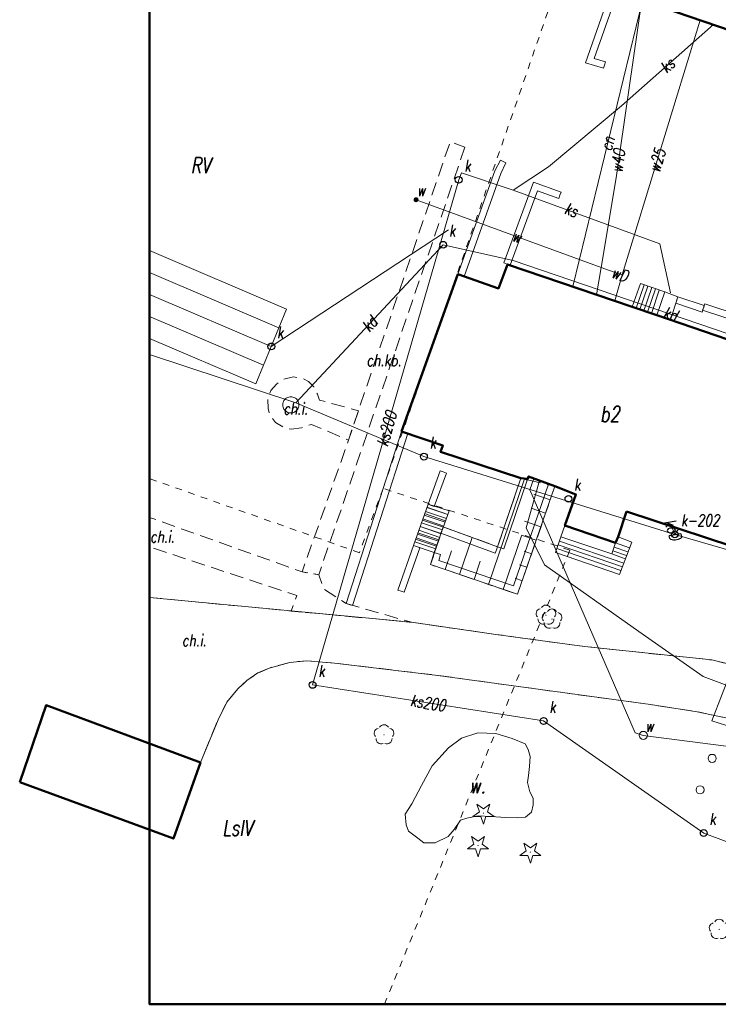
# Model space of a CAD drawing. Extents: x 6568494 to 6568598, y 5566593 to 5566704.
# Tile 1 of 3: x 6568494 to 6568546, y 5566593 to 5566666. Entities that reach past the tile are written whole.
import ezdxf
from ezdxf.enums import TextEntityAlignment as Align

# ---------------------------------------------------------------- set-up
doc = ezdxf.new("R2010")
doc.units = 0
doc.header["$MEASUREMENT"] = 0
doc.linetypes.add('0.5_0.5', pattern=[1.5, 0.5, -0.5, 0.5])
doc.linetypes.add('1.0_0.5', pattern=[1.5, 1, -0.5])
doc.layers.get('0').update_dxf_attribs({"linetype": 'CONTINUOUS', "lineweight": 5})
doc.styles.get("Standard").update_dxf_attribs({"font": 'romans.shx', "width": 0.75, "oblique": 10})
doc.linetypes.add('400-500k', pattern='A,2.5,[19,SYMBOLE.shx,S=1,R=0,X=0,Y=0],2.5', length=5)

# ---------------------------------------------------------------- blocks, each defined once
blk = doc.blocks.new('922')
at = {"linetype": 'Continuous', "lineweight": 0}
h = blk.add_hatch(color=0, dxfattribs=at)
edge = h.paths.add_edge_path()
edge.add_arc((0, 0), 0.045, 0, 360)
at = {"color": 0, "linetype": 'Continuous', "lineweight": 0}
for centre, start, end in [((0, 0.375), 30.147, 149.853), ((-0.357, 0.116), 102.147, 221.853), ((0.357, 0.116), 318.147, 77.853), ((-0.22, -0.303), 174.147, 293.853), ((0.22, -0.303), 246.147, 5.853)]:
    blk.add_arc(centre, 0.375, start, end, dxfattribs=at)
blk = doc.blocks.new('921')
at = {"linetype": 'Continuous', "lineweight": 0}
h = blk.add_hatch(color=0, dxfattribs=at)
edge = h.paths.add_edge_path()
edge.add_arc((0, 0), 0.045, 0, 360)
at = {"color": 0, "linetype": 'Continuous', "lineweight": 0}
for p, q in [((-0.301, 0.098), (-0.789, -0.256)), ((-0.487, 0.671), (-0.301, 0.098)), ((0.001, 0.317), (-0.487, 0.671)), ((0.488, 0.67), (0.001, 0.317)), ((0.302, 0.097), (0.488, 0.67)), ((0.789, -0.257), (0.302, 0.097)), ((-0.789, -0.256), (-0.186, -0.256)), ((-0.186, -0.256), (0, -0.83)), ((0, -0.83), (0.187, -0.257)), ((0.187, -0.257), (0.789, -0.257))]:
    blk.add_line(p, q, dxfattribs=at)
blk = doc.blocks.new('506')
at = {"color": 0, "linetype": 'Continuous', "lineweight": 13}
blk.add_circle((0, 0), 0.3, dxfattribs=at)
blk = doc.blocks.new('G7U')
at = {"linetype": 'Continuous', "lineweight": 13}
h = blk.add_hatch(color=0, dxfattribs=at)
edge = h.paths.add_edge_path()
edge.add_arc((0, 0), 0.188, 0, 360)
blk = doc.blocks.new('SUUS15')
at = {"linetype": 'Continuous', "lineweight": -2}
blk.add_circle((0, 0), 0.25, dxfattribs=at)

msp = doc.modelspace()

# ---------------------------------------------------------------- linework, layer by layer
at = {"layer": 'BUDYNKI', "color": 7, "linetype": 'CONTINUOUS', "lineweight": 50, "flags": 128}
for points in [[(6568560.39, 5566660.92), (6568537.28, 5566668.82), (6568538.86, 5566673.6), (6568534.73, 5566675), (6568535.6, 5566677.67), (6568533.02, 5566678.55), (6568533.86, 5566681.07), (6568536.45, 5566680.2), (6568537.6, 5566683.77), (6568542.36, 5566682.16), (6568541.91, 5566680.77), (6568564.53, 5566673.03), (6568563.51, 5566669.88), (6568566.09, 5566668.94), (6568564.71, 5566664.91), (6568562.15, 5566665.77), (6568560.39, 5566660.92)], [(6568538.86, 5566629.87), (6568538.24, 5566627.98), (6568538.06, 5566627.54), (6568534.29, 5566628.81), (6568535.11, 5566631.13), (6568533.55, 5566631.74), (6568531.59, 5566632.47), (6568531.53, 5566632.28), (6568531.02, 5566632.34), (6568525.05, 5566634.29), (6568525.22, 5566634.76), (6568522.14, 5566635.82), (6568526.33, 5566647.5), (6568529.34, 5566646.45), (6568530.03, 5566648.24), (6568539.3, 5566645.07), (6568541.13, 5566644.46), (6568553.42, 5566640.24), (6568548.74, 5566626.62), (6568538.86, 5566629.87)], [(6568493.75, 5566609.72), (6568495.71, 5566615.45), (6568507.19, 5566611.2), (6568505.18, 5566605.53), (6568493.75, 5566609.72)]]:
    msp.add_lwpolyline(points, dxfattribs=at)
at = {"layer": 'KANAL_LINIE', "color": 36, "linetype": 'CONTINUOUS', "lineweight": 18, "flags": 128}
for points in [[(6568526.6, 5566655.05), (6568530.45, 5566653.75), (6568533.07, 5566655.49), (6568538.49, 5566660.02), (6568545.34, 5566666.07)], [(6568515.53, 5566616.96), (6568526.39, 5566654.53), (6568526.6, 5566655.05)], [(6568542.15, 5566646.11), (6568541.36, 5566649.76), (6568530.45, 5566653.75)], [(6568525.63, 5566650.81), (6568512.46, 5566642.14), (6568511.89, 5566640.75)], [(6568525.24, 5566649.7), (6568514.28, 5566637.93), (6568523.81, 5566633.94)], [(6568523.81, 5566633.94), (6568527.4, 5566632.83), (6568542.46, 5566628.16), (6568548.89, 5566626.3), (6568553.85, 5566640.55), (6568530.44, 5566648.53), (6568525.24, 5566649.7)], [(6568513.03, 5566643.52), (6568513.6, 5566644.91), (6568503.41, 5566649.26)], [(6568503.41, 5566646), (6568512.46, 5566642.14), (6568513.03, 5566643.52), (6568503.41, 5566647.63)], [(6568511.89, 5566640.75), (6568503.41, 5566644.36)], [(6568503.41, 5566642.72), (6568511.32, 5566639.36), (6568511.89, 5566640.75)], [(6568514.28, 5566637.93), (6568503.41, 5566641.54)], [(6568513.99, 5566637.2), (6568513.91, 5566637.19), (6568513.84, 5566637.2), (6568513.76, 5566637.21), (6568513.69, 5566637.23), (6568513.62, 5566637.26), (6568513.56, 5566637.31), (6568513.5, 5566637.35), (6568513.45, 5566637.41), (6568513.4, 5566637.47), (6568513.37, 5566637.54), (6568513.34, 5566637.61), (6568513.32, 5566637.68), (6568513.31, 5566637.75), (6568513.31, 5566637.83), (6568513.32, 5566637.9), (6568513.34, 5566637.98), (6568513.37, 5566638.05), (6568513.4, 5566638.11), (6568513.45, 5566638.17), (6568513.5, 5566638.23), (6568513.56, 5566638.28), (6568513.62, 5566638.32), (6568513.69, 5566638.35), (6568513.76, 5566638.37), (6568513.84, 5566638.39), (6568513.91, 5566638.39), (6568513.99, 5566638.39), (6568514.06, 5566638.37), (6568514.13, 5566638.35), (6568514.2, 5566638.32), (6568514.26, 5566638.28), (6568514.32, 5566638.23), (6568514.37, 5566638.17), (6568514.42, 5566638.11), (6568514.45, 5566638.05), (6568514.48, 5566637.98), (6568514.5, 5566637.9), (6568514.51, 5566637.83), (6568514.51, 5566637.75), (6568514.5, 5566637.68), (6568514.48, 5566637.61), (6568514.45, 5566637.54), (6568514.42, 5566637.47), (6568514.37, 5566637.41), (6568514.32, 5566637.35), (6568514.26, 5566637.31), (6568514.2, 5566637.26), (6568514.13, 5566637.23), (6568514.06, 5566637.21), (6568513.99, 5566637.2)], [(6568542.21, 5566628.77), (6568542.46, 5566628.16), (6568542.76, 5566628.59)], [(6568544.61, 5566605.95), (6568532.71, 5566614.28), (6568515.53, 5566616.96)], [(6568577.05, 5566593.85), (6568544.61, 5566605.95)]]:
    msp.add_lwpolyline(points, dxfattribs=at)
at = {"layer": 'LINIE_BUD_F', "color": 7, "linetype": 'CONTINUOUS', "lineweight": 18, "flags": 128}
for points in [[(6568539.3, 5566645.07), (6568539.9, 5566646.82)], [(6568539.58, 5566644.98), (6568540.18, 5566646.72)], [(6568539.87, 5566644.88), (6568540.46, 5566646.63)], [(6568539.9, 5566646.82), (6568541.71, 5566646.19)], [(6568540.15, 5566644.79), (6568540.75, 5566646.53)], [(6568540.44, 5566644.69), (6568541.03, 5566646.43)], [(6568540.72, 5566644.59), (6568541.31, 5566646.33)], [(6568541.13, 5566644.46), (6568541.71, 5566646.19)], [(6568541.71, 5566646.19), (6568541.13, 5566644.46)], [(6568541.71, 5566646.19), (6568542.69, 5566645.82)], [(6568542.69, 5566645.82), (6568542.15, 5566644.11)], [(6568541.13, 5566644.46), (6568539.3, 5566645.07)], [(6568542.15, 5566644.11), (6568541.13, 5566644.46)], [(6568524.11, 5566630.4), (6568523.02, 5566627.33)], [(6568525.68, 5566629.91), (6568524.11, 5566630.4)], [(6568523.93, 5566629.87), (6568525.48, 5566629.34)], [(6568524.03, 5566630.16), (6568525.58, 5566629.63)], [(6568524.58, 5566626.8), (6568525.68, 5566629.91)], [(6568525.55, 5566629.95), (6568525.68, 5566629.91)], [(6568523.62, 5566629.02), (6568525.18, 5566628.5)], [(6568523.73, 5566629.31), (6568525.28, 5566628.78)], [(6568523.83, 5566629.59), (6568525.38, 5566629.06)], [(6568523.32, 5566628.18), (6568524.88, 5566627.65)], [(6568523.42, 5566628.46), (6568524.98, 5566627.93)], [(6568523.52, 5566628.74), (6568525.08, 5566628.21)], [(6568533.99, 5566627.97), (6568534.29, 5566628.81)], [(6568534.29, 5566628.81), (6568538.06, 5566627.54)], [(6568523.12, 5566627.61), (6568524.68, 5566627.08)], [(6568523.22, 5566627.89), (6568524.78, 5566627.36)], [(6568533.58, 5566626.82), (6568533.99, 5566627.97)], [(6568538.66, 5566626.02), (6568533.88, 5566627.66)], [(6568537.77, 5566626.7), (6568533.99, 5566627.97)], [(6568538.06, 5566627.54), (6568537.77, 5566626.7)], [(6568538.06, 5566627.54), (6568538.24, 5566627.98)], [(6568539.1, 5566627.17), (6568538.06, 5566627.54)], [(6568538.24, 5566627.98), (6568539.26, 5566627.59)], [(6568539.26, 5566627.59), (6568538.34, 5566625.18)], [(6568523.02, 5566627.33), (6568524.58, 5566626.8)], [(6568538.34, 5566625.18), (6568533.58, 5566626.82)], [(6568538.45, 5566625.46), (6568533.68, 5566627.1)], [(6568538.56, 5566625.74), (6568533.78, 5566627.38)], [(6568538.78, 5566626.33), (6568537.77, 5566626.7)], [(6568538.88, 5566626.58), (6568537.85, 5566626.93)], [(6568538.98, 5566626.86), (6568537.95, 5566627.21)]]:
    msp.add_lwpolyline(points, dxfattribs=at)
at = {"layer": 'LINIE_BUD_URZ', "color": 0, "linetype": '400-500k', "lineweight": 18}
for p, q in [((6568535.81, 5566663.22), (6568537.73, 5566668.67)), ((6568537.16, 5566662.82), (6568535.81, 5566663.22)), ((6568537.16, 5566662.82), (6568537.231, 5566663.06)), ((6568529.07, 5566655.19), (6568529.5, 5566656)), ((6568529.5, 5566656), (6568529.702, 5566655.893)), ((6568526.33, 5566647.5), (6568529.07, 5566655.19)), ((6568532.25, 5566653.72), (6568530.22, 5566648.18)), ((6568533.83, 5566653.14), (6568532.25, 5566653.72)), ((6568533.83, 5566653.14), (6568533.916, 5566653.375)), ((6568530.22, 5566648.18), (6568529.985, 5566648.266)), ((6568526.33, 5566647.5), (6568526.566, 5566647.416)), ((6568542.69, 5566645.82), (6568542.612, 5566645.583)), ((6568542.69, 5566645.82), (6568544.65, 5566645.17)), ((6568544.53, 5566644.83), (6568544.609, 5566645.067)), ((6568544.65, 5566645.17), (6568544.572, 5566644.933)), ((6568550.7, 5566642.78), (6568544.53, 5566644.83)), ((6568518.02, 5566623.02), (6568522.14, 5566635.82)), ((6568522.14, 5566635.82), (6568522.378, 5566635.743)), ((6568524.11, 5566630.4), (6568525.01, 5566632.89)), ((6568525.01, 5566632.89), (6568525.245, 5566632.805)), ((6568529.28, 5566627.24), (6568531.02, 5566632.34)), ((6568531.02, 5566632.34), (6568531.257, 5566632.259)), ((6568533.55, 5566631.74), (6568533.314, 5566631.822)), ((6568533.55, 5566631.74), (6568530.77, 5566623.7)), ((6568524.11, 5566630.4), (6568524.345, 5566630.315)), ((6568525.24, 5566628.72), (6568525.154, 5566628.485)), ((6568525.24, 5566628.72), (6568529.28, 5566627.24)), ((6568521.87, 5566624.02), (6568523.02, 5566627.33)), ((6568523.02, 5566627.33), (6568523.256, 5566627.247)), ((6568524.3, 5566625.91), (6568524.58, 5566626.8)), ((6568524.58, 5566626.8), (6568524.803, 5566626.73)), ((6568529.28, 5566627.24), (6568529.194, 5566627.005)), ((6568529.28, 5566627.24), (6568529.517, 5566627.159)), ((6568530.77, 5566623.7), (6568524.3, 5566625.91)), ((6568521.87, 5566624.02), (6568522.106, 5566623.937)), ((6568518.02, 5566623.02), (6568518.258, 5566622.943))]:
    msp.add_line(p, q, dxfattribs=at)
at = {"layer": 'LINIE_BUD_URZ', "color": 0, "lineweight": 18}
for p, q in [((6568536.457, 5566663.551), (6568538.202, 5566668.504)), ((6568537.301, 5566663.3), (6568536.457, 5566663.551)), ((6568537.301, 5566663.3), (6568537.231, 5566663.06)), ((6568529.529, 5566654.987), (6568529.903, 5566655.785)), ((6568529.903, 5566655.785), (6568529.702, 5566655.893)), ((6568526.801, 5566647.332), (6568529.529, 5566654.987)), ((6568531.952, 5566654.361), (6568529.75, 5566648.352)), ((6568534.001, 5566653.61), (6568531.952, 5566654.361)), ((6568534.001, 5566653.61), (6568533.916, 5566653.375)), ((6568529.75, 5566648.352), (6568529.985, 5566648.266)), ((6568526.801, 5566647.332), (6568526.566, 5566647.416)), ((6568542.534, 5566645.345), (6568542.612, 5566645.583)), ((6568542.534, 5566645.345), (6568544.494, 5566644.695)), ((6568544.688, 5566645.304), (6568544.609, 5566645.067)), ((6568550.385, 5566643.412), (6568544.688, 5566645.304)), ((6568544.494, 5566644.695), (6568544.572, 5566644.933)), ((6568518.496, 5566622.867), (6568522.616, 5566635.667)), ((6568522.616, 5566635.667), (6568522.378, 5566635.743)), ((6568524.58, 5566630.23), (6568525.48, 5566632.72)), ((6568525.48, 5566632.72), (6568525.245, 5566632.805)), ((6568529.753, 5566627.078), (6568531.493, 5566632.178)), ((6568533.077, 5566631.903), (6568530.46, 5566624.334)), ((6568531.493, 5566632.178), (6568531.257, 5566632.259)), ((6568533.077, 5566631.903), (6568533.314, 5566631.822)), ((6568524.58, 5566630.23), (6568524.345, 5566630.315)), ((6568525.068, 5566628.25), (6568525.154, 5566628.485)), ((6568525.068, 5566628.25), (6568529.108, 5566626.77)), ((6568522.342, 5566623.855), (6568523.492, 5566627.165)), ((6568523.492, 5566627.165), (6568523.256, 5566627.247)), ((6568525.027, 5566626.661), (6568524.803, 5566626.73)), ((6568529.108, 5566626.77), (6568529.194, 5566627.005)), ((6568529.753, 5566627.078), (6568529.517, 5566627.159)), ((6568524.923, 5566626.226), (6568525.027, 5566626.661)), ((6568530.46, 5566624.334), (6568524.923, 5566626.226)), ((6568522.342, 5566623.855), (6568522.106, 5566623.937)), ((6568518.496, 5566622.867), (6568518.258, 5566622.943))]:
    msp.add_line(p, q, dxfattribs=at)
at = {"layer": 'LINIE_GRUNTY', "color": 190, "linetype": 'CONTINUOUS', "lineweight": 50, "flags": 128}
msp.add_lwpolyline([(6568589.89, 5566593.21), (6568503.41, 5566593.21), (6568503.41, 5566703.54), (6568589.89, 5566703.54), (6568589.89, 5566593.21)], dxfattribs=at)
at = {"layer": 'LINIE_GRUNTY', "color": 90, "linetype": '0.5_0.5', "lineweight": 18, "flags": 128}
for points in [[(6568520.77, 5566631.58), (6568538.63, 5566683.26)], [(6568519.01, 5566626.79), (6568503.41, 5566632.31)], [(6568520.77, 5566631.58), (6568519.01, 5566626.79)], [(6568534.66, 5566626.98), (6568520.77, 5566631.58)], [(6568520.87, 5566593.21), (6568534.66, 5566626.98)]]:
    msp.add_lwpolyline(points, dxfattribs=at)
at = {"layer": 'LINIE_TEREN_RZEZBA', "color": 7, "linetype": 'CONTINUOUS', "lineweight": 18, "flags": 128}
for points in [[(6568528.61, 5566624.43), (6568531.29, 5566632.28)], [(6568533.2, 5566630.73), (6568531.98, 5566631.15)], [(6568532.85, 5566629.73), (6568531.77, 5566630.1)], [(6568532.51, 5566628.72), (6568531.29, 5566629.14)], [(6568524.3, 5566625.91), (6568525.24, 5566628.72)], [(6568526.46, 5566625.17), (6568527.4, 5566627.93)], [(6568529.69, 5566624.07), (6568531.05, 5566628.04)], [(6568532.16, 5566627.72), (6568531.07, 5566628.09)], [(6568525.38, 5566625.54), (6568525.85, 5566626.93)], [(6568531.81, 5566626.71), (6568531.27, 5566626.9)], [(6568527.54, 5566624.8), (6568528, 5566626.17)], [(6568531.47, 5566625.71), (6568530.92, 5566625.9)], [(6568531.12, 5566624.7), (6568530.58, 5566624.89)], [(6568530.77, 5566623.7), (6568530.23, 5566623.88)]]:
    msp.add_lwpolyline(points, dxfattribs=at)
at = {"layer": 'OBRYSY_TEREN_RZEZBA', "color": 7, "linetype": '1.0_0.5', "lineweight": 18, "flags": 128}
msp.add_lwpolyline([(6568533.55, 5566631.74), (6568530.77, 5566623.7), (6568524.3, 5566625.91), (6568525.24, 5566628.72), (6568529.28, 5566627.24), (6568531.02, 5566632.34), (6568533.55, 5566631.74)], dxfattribs=at)
at = {"layer": 'OTKC', "color": 7, "linetype": '1.0_0.5', "lineweight": 18, "flags": 128}
for points in [[(6568526.86, 5566656.96), (6568515.99, 5566625.16), (6568514.75, 5566625.37), (6568518.2, 5566635.17), (6568518.93, 5566637.35), (6568525.76, 5566657.36), (6568526.86, 5566656.96)], [(6568518.93, 5566637.35), (6568518.2, 5566635.17), (6568515.45, 5566636.34), (6568514.71, 5566636.09), (6568513.93, 5566635.98), (6568513.35, 5566636.12), (6568512.78, 5566636.49), (6568512.37, 5566636.96), (6568512.22, 5566637.52), (6568512.21, 5566638.24), (6568512.43, 5566638.85), (6568512.85, 5566639.34), (6568513.32, 5566639.68), (6568514.1, 5566639.87), (6568514.67, 5566639.8), (6568515.23, 5566639.54), (6568515.61, 5566639.13), (6568515.89, 5566638.58), (6568516.03, 5566638.15), (6568518.93, 5566637.35)], [(6568518.02, 5566623.02), (6568522.89, 5566621.62), (6568513.93, 5566622.46), (6568514.35, 5566623.62), (6568503.41, 5566627.22), (6568503.41, 5566629.42), (6568503.79, 5566629.28), (6568514.75, 5566625.37), (6568515.99, 5566625.16), (6568516.38, 5566624.08), (6568518.02, 5566623.02)], [(6568545.22, 5566618.82), (6568550.47, 5566617.55), (6568549.3, 5566613.86), (6568544.13, 5566614.97), (6568540.65, 5566615.5), (6568524.85, 5566617.67), (6568517.15, 5566618.59), (6568515.1, 5566618.76), (6568513.83, 5566618.64), (6568512.31, 5566618.22), (6568511.46, 5566617.85), (6568510.64, 5566617.28), (6568509.96, 5566616.68), (6568509.15, 5566615.69), (6568508.5, 5566614.37), (6568507.19, 5566611.2), (6568503.41, 5566612.6), (6568503.41, 5566623.47), (6568506.03, 5566623.21), (6568513.93, 5566622.46), (6568522.89, 5566621.62), (6568529.15, 5566620.72), (6568535.75, 5566619.82), (6568545.22, 5566618.82)]]:
    msp.add_lwpolyline(points, dxfattribs=at)
at = {"layer": 'OTKK', "color": 7, "linetype": 'CONTINUOUS', "lineweight": 18, "flags": 128}
for points in [[(6568503.41, 5566623.47), (6568506.03, 5566623.21)], [(6568506.03, 5566623.21), (6568522.89, 5566621.62)], [(6568522.89, 5566621.62), (6568529.15, 5566620.72)], [(6568529.15, 5566620.72), (6568535.75, 5566619.82)], [(6568535.75, 5566619.82), (6568545.22, 5566618.82)], [(6568513.83, 5566618.64), (6568512.31, 5566618.22)], [(6568515.1, 5566618.76), (6568513.83, 5566618.64)], [(6568517.15, 5566618.59), (6568515.1, 5566618.76)], [(6568545.22, 5566618.82), (6568550.47, 5566617.55)], [(6568512.31, 5566618.22), (6568511.46, 5566617.85)], [(6568524.85, 5566617.67), (6568517.15, 5566618.59)], [(6568510.64, 5566617.28), (6568509.96, 5566616.68)], [(6568511.46, 5566617.85), (6568510.64, 5566617.28)], [(6568540.65, 5566615.5), (6568524.85, 5566617.67)], [(6568509.96, 5566616.68), (6568509.15, 5566615.69)], [(6568509.15, 5566615.69), (6568508.5, 5566614.37)], [(6568544.13, 5566614.97), (6568540.65, 5566615.5)], [(6568549.3, 5566613.86), (6568544.13, 5566614.97)], [(6568508.5, 5566614.37), (6568507.19, 5566611.2)]]:
    msp.add_lwpolyline(points, dxfattribs=at)
at = {"layer": 'OTKS', "color": 7, "linetype": 'CONTINUOUS', "lineweight": 18, "flags": 128}
for points in [[(6568525.68, 5566629.91), (6568524.58, 5566626.8), (6568523.02, 5566627.33), (6568524.11, 5566630.4), (6568525.68, 5566629.91)], [(6568523.86, 5566629.7), (6568525.42, 5566629.17)], [(6568524.03, 5566630.17), (6568525.58, 5566629.64)], [(6568523.7, 5566629.22), (6568525.25, 5566628.69)], [(6568523.36, 5566628.28), (6568524.92, 5566627.75)], [(6568523.53, 5566628.75), (6568525.08, 5566628.22)], [(6568523.19, 5566627.8), (6568524.75, 5566627.27)]]:
    msp.add_lwpolyline(points, dxfattribs=at)
at = {"layer": 'PEC_LINIE', "color": 190, "linetype": 'CONTINUOUS', "lineweight": 18, "flags": 128}
msp.add_lwpolyline([(6568534.87, 5566646.59), (6568540.05, 5566667.87)], dxfattribs=at)
at = {"layer": 'TEL_LINIE', "color": 40, "linetype": 'CONTINUOUS', "lineweight": 18, "flags": 128}
msp.add_lwpolyline([(6568552.24, 5566640.68), (6568553.8, 5566641.37), (6568555.31, 5566641.5), (6568556.49, 5566641.02), (6568550.57, 5566624.11), (6568548.28, 5566622.23), (6568545.21, 5566614.3), (6568563.41, 5566608.54), (6568564.64, 5566609.29)], dxfattribs=at)
at = {"layer": 'WODA_LINIE', "color": 160, "linetype": 'CONTINUOUS', "lineweight": 18, "flags": 128}
for points in [[(6568540.01, 5566667.89), (6568538.11, 5566654.67), (6568536.98, 5566648), (6568536.64, 5566645.98)], [(6568544.34, 5566666.41), (6568538.54, 5566647.45), (6568538, 5566645.52)], [(6568538.23, 5566647.55), (6568536.98, 5566648), (6568523.22, 5566653.05)], [(6568538.23, 5566647.55), (6568538.54, 5566647.45)], [(6568532.39, 5566632.17), (6568531.42, 5566628.64), (6568532.77, 5566625.89), (6568539.79, 5566620.94), (6568544.57, 5566617.58), (6568564.89, 5566609.97)], [(6568564.95, 5566609.88), (6568564.2, 5566610.1), (6568540.12, 5566613.21), (6568539.52, 5566613.41), (6568531.67, 5566631.46), (6568531.97, 5566632.31)]]:
    msp.add_lwpolyline(points, dxfattribs=at)
at = {"layer": 'WODY_BDOT_O', "color": 160, "linetype": 'CONTINUOUS', "lineweight": 18, "flags": 128}
msp.add_lwpolyline([(6568531.8, 5566607.5), (6568531.36, 5566607.14), (6568530.8, 5566607.07), (6568529.88, 5566607.11), (6568528.8, 5566607.17), (6568527.85, 5566607.23), (6568526.99, 5566607.06), (6568526.52, 5566606.91), (6568526.05, 5566606.22), (6568525.62, 5566605.7), (6568524.65, 5566605.22), (6568523.81, 5566605.22), (6568523.35, 5566605.56), (6568522.67, 5566606.09), (6568522.49, 5566606.55), (6568522.42, 5566607.35), (6568522.91, 5566608.13), (6568523.62, 5566609.49), (6568524.41, 5566610.95), (6568525.63, 5566612.29), (6568526.6, 5566613), (6568527.82, 5566613.4), (6568529.15, 5566613.35), (6568530.38, 5566612.98), (6568531.33, 5566612.57), (6568531.56, 5566612.17), (6568531.71, 5566611.64), (6568531.65, 5566610.89), (6568531.58, 5566610.23), (6568531.52, 5566609.7), (6568531.68, 5566609.01), (6568531.92, 5566608.54), (6568531.92, 5566608.04), (6568531.8, 5566607.5)], dxfattribs=at)

# ---------------------------------------------------------------- block references
at = {"layer": 'ENERG_PUNKTY', "color": 7}
for p in [(6568545.24, 5566611.5), (6568544.34, 5566609.16)]:
    msp.add_blockref('506', p, dxfattribs=at)
at = {"layer": 'KANAL_PUNKTY', "color": 7}
for p in [(6568526.39, 5566654.53), (6568515.53, 5566616.96), (6568532.71, 5566614.28), (6568544.61, 5566605.95)]:
    msp.add_blockref('SUUS15', p, dxfattribs=at)
at = {"layer": 'KANAL_PUNKTY', "color": 7, "rotation": 180}
for p in [(6568525.24, 5566649.7), (6568512.46, 5566642.14), (6568523.81, 5566633.94), (6568534.55, 5566630.8), (6568542.46, 5566628.16)]:
    msp.add_blockref('SUUS15', p, dxfattribs=at)
at = {"layer": 'PUNKTY_ZAGOSP_TER', "color": 84}
for name, p in [('922', (6568532.88, 5566622.15)), ('922', (6568533.33, 5566621.86)), ('922', (6568520.84, 5566613.25)), ('921', (6568528.23, 5566607.43)), ('921', (6568527.83, 5566605.02)), ('921', (6568531.72, 5566604.53)), ('922', (6568545.76, 5566598.78))]:
    msp.add_blockref(name, p, dxfattribs=at)
at = {"layer": 'WODA_PUNKTY', "color": 160, "rotation": 112}
msp.add_blockref('G7U', (6568523.22, 5566653.05), dxfattribs=at)
at = {"layer": 'WODA_PUNKTY', "color": 7}
msp.add_blockref('506', (6568540.12, 5566613.21), dxfattribs=at)

# ---------------------------------------------------------------- texts
at = {"layer": 'KANAL_TEKSTY_LYR', "color": 25, "oblique": 10, "width": 0.75}
for s, rotation, p in [('ks', 41.43615, (6568542.37, 5566662.52)), ('ks', -20.07941, (6568534.53, 5566651.63)), ('kd', -18.8232, (6568541.92, 5566643.88)), ('kd', 47.03478, (6568520.27, 5566643.34)), ('ks200', 73.77796, (6568521.7, 5566635.82)), ('koD', -70.22628, (6568541.68, 5566628.26)), ('ks200', -8.86668, (6568524.01, 5566614.93))]:
    msp.add_text(s, height=0.87, rotation=rotation, dxfattribs=at).set_placement(p, align=Align.BOTTOM_CENTER)
at = {"layer": 'KANAL_TEKSTY_P', "color": 25, "oblique": 10, "width": 0.75}
for s, p in [('k', (6568527.05, 5566654.88)), ('k', (6568525.9, 5566650.06)), ('k', (6568513.12, 5566642.49)), ('k', (6568524.47, 5566634.29)), ('k', (6568535.21, 5566631.15)), ('k-202', (6568544.35, 5566628.51)), ('k', (6568516.19, 5566617.31)), ('k', (6568533.37, 5566614.63)), ('k', (6568545.27, 5566606.3))]:
    msp.add_text(s, height=0.87, dxfattribs=at).set_placement(p, align=Align.BOTTOM_CENTER)
at = {"layer": 'KOM_TRANS_O_TEKSTY', "color": 7, "oblique": 10, "width": 0.75}
for s, p in [('ch.kb.', (6568520.83, 5566640.41)), ('ch.i.', (6568514.26, 5566636.81)), ('ch.i.', (6568504.35, 5566627.29)), ('ch.i.', (6568506.72, 5566619.58))]:
    msp.add_text(s, height=0.87, dxfattribs=at).set_placement(p, align=Align.BOTTOM_CENTER)
at = {"layer": 'PEC_TEKSTY', "color": 190, "oblique": 10, "width": 0.75}
msp.add_text('cn', height=0.87, rotation=76.33677, dxfattribs=at).set_placement((6568538.13, 5566657.07), align=Align.BOTTOM_CENTER)
at = {"layer": 'TEKSTY_BUD', "color": 7, "oblique": 10, "width": 0.75}
msp.add_text('b2', height=1.16, dxfattribs=at).set_placement((6568537.64, 5566636.18), align=Align.BOTTOM_CENTER)
at = {"layer": 'TEKSTY_GRUNTY', "color": 90, "oblique": 10, "width": 0.75}
for s, p in [('RV', (6568507.21, 5566654.68)), ('LsIV', (6568509.94, 5566605.4))]:
    msp.add_text(s, height=1.16, dxfattribs=at).set_placement(p, align=Align.BOTTOM_CENTER)
at = {"layer": 'WODA_TEKSTY', "color": 160, "oblique": 10, "width": 0.75}
for s, rotation, p in [('w40', 81.82697, (6568538.92, 5566655.84)), ('w25', 73.09687, (6568541.81, 5566655.77)), ('w', -20.11552, (6568530.49, 5566649.65)), ('wD', -17.44179, (6568538.17, 5566646.84))]:
    msp.add_text(s, height=0.87, rotation=rotation, dxfattribs=at).set_placement(p, align=Align.BOTTOM_CENTER)
for p in [(6568523.59, 5566653.05), (6568540.57, 5566613.21)]:
    msp.add_text('w', height=0.87, dxfattribs=at).set_placement(p, align=Align.BOTTOM_CENTER)
at = {"layer": 'WODY_BDOT_O_TEKSTY', "color": 7, "oblique": 10, "width": 0.75}
msp.add_text('w.', height=1.16, dxfattribs=at).set_placement((6568527.8, 5566608.56), align=Align.BOTTOM_CENTER)

doc.saveas('drawing.dxf')
